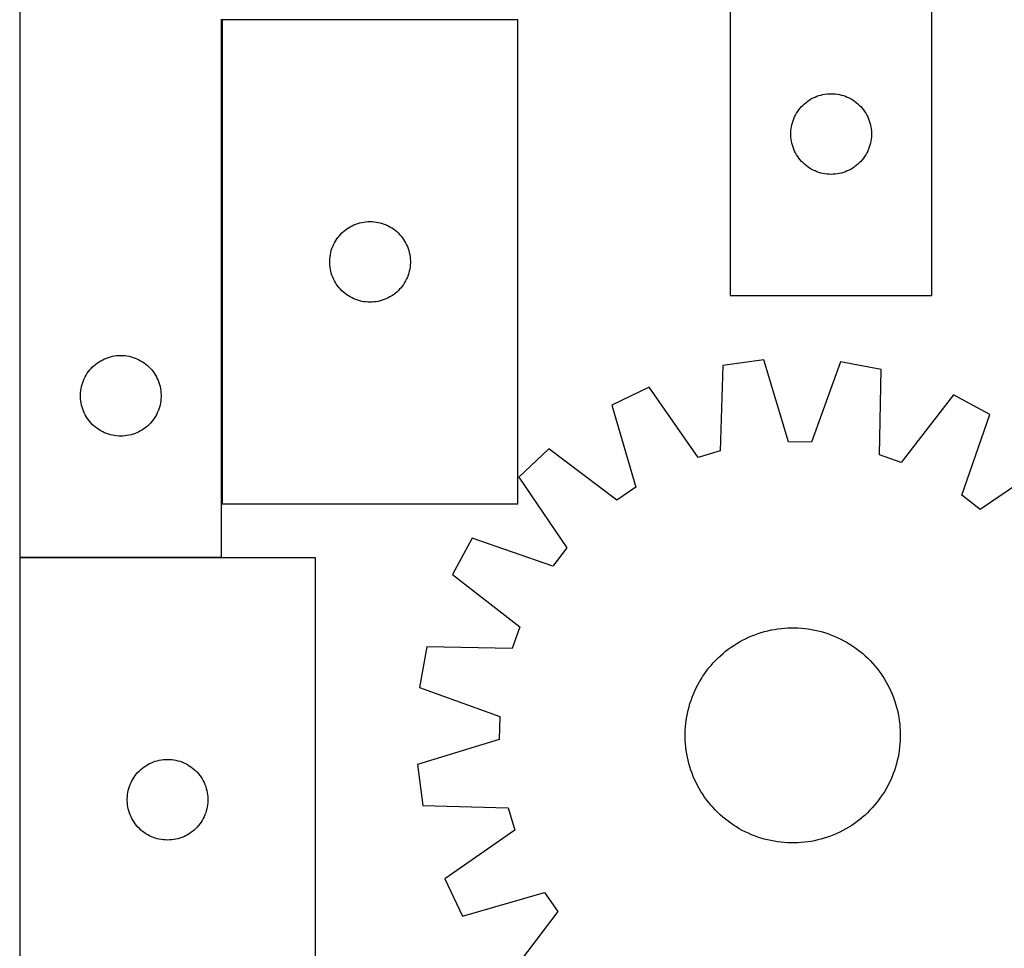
# Model space of a CAD drawing. Header units: millimetres. Extents: x 7 to 1493, y 7 to 2993.
# Tile 6 of 13: x 7 to 373, y 2426 to 2772. Entities that reach past the tile are written whole.
import ezdxf

# ---------------------------------------------------------------- set-up
doc = ezdxf.new("R2010")
doc.units = ezdxf.units.MM
doc.layers.add('COMMON', color=5, linetype='CONTINUOUS', true_color=0x0000ff)
doc.layers.add('CUT', color=7, linetype='CONTINUOUS', true_color=0x000000)

msp = doc.modelspace()

# ---------------------------------------------------------------- linework, layer by layer
at = {"layer": 'COMMON'}
for p, q in [((81.719638, 2771.606206), (81.719638, 2591.606206)), ((81.619638, 2571.706207), (6.619638, 2571.706207))]:
    msp.add_line(p, q, dxfattribs=at)
at = {"layer": 'CUT'}
for p, q in [((270.806396, 2969.144399), (270.806396, 2669.144399)), ((6.619638, 2871.806207), (6.619638, 2571.806207)), ((345.806396, 2669.144399), (345.806396, 2869.144399)), ((81.619638, 2571.806207), (81.619638, 2771.806207)), ((191.819639, 2771.606206), (81.819639, 2771.606206)), ((81.819639, 2771.606206), (81.819639, 2591.606206)), ((191.819639, 2591.606206), (191.819639, 2771.606206)), ((301.599989, 2742.561705), (302.299587, 2742.889152)), ((302.299587, 2742.889152), (303.015114, 2743.180151)), ((303.015114, 2743.180151), (303.744673, 2743.433929)), ((303.744673, 2743.433929), (304.486329, 2743.649815)), ((304.486329, 2743.649815), (305.238115, 2743.827234)), ((305.238115, 2743.827234), (305.998037, 2743.965717)), ((305.998037, 2743.965717), (306.764081, 2744.064897)), ((306.764081, 2744.064897), (307.534214, 2744.12451)), ((307.534214, 2744.12451), (308.306396, 2744.144399)), ((308.306396, 2744.144399), (309.078577, 2744.12451)), ((309.078577, 2744.12451), (309.848711, 2744.064897)), ((309.848711, 2744.064897), (310.614754, 2743.965717)), ((310.614754, 2743.965717), (311.374677, 2743.827234)), ((311.374677, 2743.827234), (312.126462, 2743.649815)), ((312.126462, 2743.649815), (312.868118, 2743.433929)), ((312.868118, 2743.433929), (313.597677, 2743.180151)), ((313.597677, 2743.180151), (314.313204, 2742.889152)), ((314.313204, 2742.889152), (315.012802, 2742.561705)), ((296.788189, 2738.753296), (297.298115, 2739.333499)), ((297.298115, 2739.333499), (297.837233, 2739.886682)), ((297.837233, 2739.886682), (298.404114, 2740.411378)), ((298.404114, 2740.411378), (298.997253, 2740.906196)), ((298.997253, 2740.906196), (299.615079, 2741.369824)), ((299.615079, 2741.369824), (300.255953, 2741.801032)), ((300.255953, 2741.801032), (300.918175, 2742.198677)), ((300.918175, 2742.198677), (301.599989, 2742.561705)), ((315.012802, 2742.561705), (315.694617, 2742.198677)), ((315.694617, 2742.198677), (316.356839, 2741.801032)), ((316.356839, 2741.801032), (316.997712, 2741.369824)), ((316.997712, 2741.369824), (317.615538, 2740.906196)), ((317.615538, 2740.906196), (318.208677, 2740.411378)), ((318.208677, 2740.411378), (318.775558, 2739.886682)), ((318.775558, 2739.886682), (319.314676, 2739.333499)), ((319.314676, 2739.333499), (319.824602, 2738.753296)), ((294.411536, 2734.795317), (294.720862, 2735.503115)), ((294.720862, 2735.503115), (295.066214, 2736.19405)), ((295.066214, 2736.19405), (295.446676, 2736.866291)), ((295.446676, 2736.866291), (295.86124, 2737.518055)), ((295.86124, 2737.518055), (296.308807, 2738.147613)), ((296.308807, 2738.147613), (296.788189, 2738.753296)), ((319.824602, 2738.753296), (320.303984, 2738.147613)), ((320.303984, 2738.147613), (320.751551, 2737.518055)), ((320.751551, 2737.518055), (321.166115, 2736.866291)), ((321.166115, 2736.866291), (321.546578, 2736.19405)), ((321.546578, 2736.19405), (321.89193, 2735.503115)), ((321.89193, 2735.503115), (322.201255, 2734.795317)), ((293.430555, 2731.070374), (293.549426, 2731.83361)), ((293.549426, 2731.83361), (293.70743, 2732.589715)), ((293.70743, 2732.589715), (293.904147, 2733.336683)), ((293.904147, 2733.336683), (294.139057, 2734.072534)), ((294.139057, 2734.072534), (294.411536, 2734.795317)), ((322.201255, 2734.795317), (322.473734, 2734.072534)), ((322.473734, 2734.072534), (322.708644, 2733.336683)), ((322.708644, 2733.336683), (322.905361, 2732.589715)), ((322.905361, 2732.589715), (323.063365, 2731.83361)), ((323.063365, 2731.83361), (323.182236, 2731.070374)), ((293.311369, 2729.530617), (293.351133, 2730.302031)), ((293.311369, 2728.75818), (293.311369, 2729.530617)), ((293.351133, 2727.986767), (293.311369, 2728.75818)), ((293.351133, 2730.302031), (293.430555, 2731.070374)), ((323.182236, 2731.070374), (323.261658, 2730.302031)), ((323.261658, 2730.302031), (323.301423, 2729.530617)), ((323.301423, 2728.75818), (323.261658, 2727.986767)), ((323.301423, 2729.530617), (323.301423, 2728.75818)), ((293.430555, 2727.218423), (293.351133, 2727.986767)), ((293.549426, 2726.455187), (293.430555, 2727.218423)), ((293.70743, 2725.699083), (293.549426, 2726.455187)), ((293.904147, 2724.952114), (293.70743, 2725.699083)), ((294.139057, 2724.216263), (293.904147, 2724.952114)), ((322.708644, 2724.952114), (322.473734, 2724.216263)), ((322.905361, 2725.699083), (322.708644, 2724.952114)), ((323.063365, 2726.455187), (322.905361, 2725.699083)), ((323.182236, 2727.218423), (323.063365, 2726.455187)), ((323.261658, 2727.986767), (323.182236, 2727.218423)), ((294.411536, 2723.49348), (294.139057, 2724.216263)), ((294.720862, 2722.785683), (294.411536, 2723.49348)), ((295.066214, 2722.094748), (294.720862, 2722.785683)), ((295.446676, 2721.422507), (295.066214, 2722.094748)), ((295.86124, 2720.770743), (295.446676, 2721.422507)), ((296.308807, 2720.141184), (295.86124, 2720.770743)), ((320.751551, 2720.770743), (320.303984, 2720.141184)), ((321.166115, 2721.422507), (320.751551, 2720.770743)), ((321.546578, 2722.094748), (321.166115, 2721.422507)), ((321.89193, 2722.785683), (321.546578, 2722.094748)), ((322.201255, 2723.49348), (321.89193, 2722.785683)), ((322.473734, 2724.216263), (322.201255, 2723.49348)), ((296.788189, 2719.535501), (296.308807, 2720.141184)), ((297.298115, 2718.955299), (296.788189, 2719.535501)), ((297.837233, 2718.402116), (297.298115, 2718.955299)), ((298.404114, 2717.87742), (297.837233, 2718.402116)), ((298.997253, 2717.382602), (298.404114, 2717.87742)), ((299.615079, 2716.918974), (298.997253, 2717.382602)), ((317.615538, 2717.382602), (316.997712, 2716.918974)), ((318.208677, 2717.87742), (317.615538, 2717.382602)), ((318.775558, 2718.402116), (318.208677, 2717.87742)), ((319.314676, 2718.955299), (318.775558, 2718.402116)), ((319.824602, 2719.535501), (319.314676, 2718.955299)), ((320.303984, 2720.141184), (319.824602, 2719.535501)), ((300.255953, 2716.487765), (299.615079, 2716.918974)), ((300.918175, 2716.09012), (300.255953, 2716.487765)), ((301.599989, 2715.727092), (300.918175, 2716.09012)), ((302.299587, 2715.399645), (301.599989, 2715.727092)), ((303.015114, 2715.108646), (302.299587, 2715.399645)), ((303.744673, 2714.854868), (303.015114, 2715.108646)), ((304.486329, 2714.638983), (303.744673, 2714.854868)), ((305.238115, 2714.461563), (304.486329, 2714.638983)), ((305.998037, 2714.32308), (305.238115, 2714.461563)), ((306.764081, 2714.223901), (305.998037, 2714.32308)), ((307.534214, 2714.164287), (306.764081, 2714.223901)), ((308.306396, 2714.144399), (307.534214, 2714.164287)), ((309.078577, 2714.164287), (308.306396, 2714.144399)), ((309.848711, 2714.223901), (309.078577, 2714.164287)), ((310.614754, 2714.32308), (309.848711, 2714.223901)), ((311.374677, 2714.461563), (310.614754, 2714.32308)), ((312.126462, 2714.638983), (311.374677, 2714.461563)), ((312.868118, 2714.854868), (312.126462, 2714.638983)), ((313.597677, 2715.108646), (312.868118, 2714.854868)), ((314.313204, 2715.399645), (313.597677, 2715.108646)), ((315.012802, 2715.727092), (314.313204, 2715.399645)), ((315.694617, 2716.09012), (315.012802, 2715.727092)), ((316.356839, 2716.487765), (315.694617, 2716.09012)), ((316.997712, 2716.918974), (316.356839, 2716.487765)), ((130.113232, 2695.023513), (130.812831, 2695.35096)), ((130.812831, 2695.35096), (131.528358, 2695.641959)), ((131.528358, 2695.641959), (132.257917, 2695.895737)), ((132.257917, 2695.895737), (132.999572, 2696.111622)), ((132.999572, 2696.111622), (133.751358, 2696.289042)), ((133.751358, 2696.289042), (134.51128, 2696.427525)), ((134.51128, 2696.427525), (135.277324, 2696.526704)), ((135.277324, 2696.526704), (136.047458, 2696.586318)), ((136.047458, 2696.586318), (136.819639, 2696.606206)), ((136.819639, 2696.606206), (137.59182, 2696.586318)), ((137.59182, 2696.586318), (138.361954, 2696.526704)), ((138.361954, 2696.526704), (139.127998, 2696.427525)), ((139.127998, 2696.427525), (139.88792, 2696.289042)), ((139.88792, 2696.289042), (140.639706, 2696.111622)), ((140.639706, 2696.111622), (141.381362, 2695.895737)), ((141.381362, 2695.895737), (142.11092, 2695.641959)), ((142.11092, 2695.641959), (142.826448, 2695.35096)), ((142.826448, 2695.35096), (143.526046, 2695.023513)), ((125.301432, 2691.215104), (125.811359, 2691.795306)), ((125.811359, 2691.795306), (126.350477, 2692.348489)), ((126.350477, 2692.348489), (126.917357, 2692.873185)), ((126.917357, 2692.873185), (127.510497, 2693.368003)), ((127.510497, 2693.368003), (128.128323, 2693.831631)), ((128.128323, 2693.831631), (128.769196, 2694.26284)), ((128.769196, 2694.26284), (129.431418, 2694.660485)), ((129.431418, 2694.660485), (130.113232, 2695.023513)), ((143.526046, 2695.023513), (144.20786, 2694.660485)), ((144.20786, 2694.660485), (144.870082, 2694.26284)), ((144.870082, 2694.26284), (145.510956, 2693.831631)), ((145.510956, 2693.831631), (146.128781, 2693.368003)), ((146.128781, 2693.368003), (146.721921, 2692.873185)), ((146.721921, 2692.873185), (147.288801, 2692.348489)), ((147.288801, 2692.348489), (147.82792, 2691.795306)), ((147.82792, 2691.795306), (148.337846, 2691.215104)), ((122.92478, 2687.257125), (123.234105, 2687.964922)), ((123.234105, 2687.964922), (123.579457, 2688.655857)), ((123.579457, 2688.655857), (123.95992, 2689.328098)), ((123.95992, 2689.328098), (124.374484, 2689.979862)), ((124.374484, 2689.979862), (124.82205, 2690.609421)), ((124.82205, 2690.609421), (125.301432, 2691.215104)), ((148.337846, 2691.215104), (148.817228, 2690.609421)), ((148.817228, 2690.609421), (149.264794, 2689.979862)), ((149.264794, 2689.979862), (149.679359, 2689.328098)), ((149.679359, 2689.328098), (150.059821, 2688.655857)), ((150.059821, 2688.655857), (150.405173, 2687.964922)), ((150.405173, 2687.964922), (150.714499, 2687.257125)), ((121.943799, 2683.532182), (122.06267, 2684.295418)), ((122.06267, 2684.295418), (122.220674, 2685.051522)), ((122.220674, 2685.051522), (122.417391, 2685.798491)), ((122.417391, 2685.798491), (122.652301, 2686.534342)), ((122.652301, 2686.534342), (122.92478, 2687.257125)), ((150.714499, 2687.257125), (150.986978, 2686.534342)), ((150.986978, 2686.534342), (151.221887, 2685.798491)), ((151.221887, 2685.798491), (151.418605, 2685.051522)), ((151.418605, 2685.051522), (151.576608, 2684.295418)), ((151.576608, 2684.295418), (151.695479, 2683.532182)), ((121.824612, 2681.992425), (121.864376, 2682.763838)), ((121.824612, 2681.219988), (121.824612, 2681.992425)), ((121.864376, 2680.448574), (121.824612, 2681.219988)), ((121.864376, 2682.763838), (121.943799, 2683.532182)), ((121.943799, 2679.680231), (121.864376, 2680.448574)), ((151.695479, 2683.532182), (151.774902, 2682.763838)), ((151.774902, 2680.448574), (151.695479, 2679.680231)), ((151.774902, 2682.763838), (151.814666, 2681.992425)), ((151.814666, 2681.219988), (151.774902, 2680.448574)), ((151.814666, 2681.992425), (151.814666, 2681.219988)), ((122.06267, 2678.916995), (121.943799, 2679.680231)), ((122.220674, 2678.16089), (122.06267, 2678.916995)), ((122.417391, 2677.413922), (122.220674, 2678.16089)), ((122.652301, 2676.678071), (122.417391, 2677.413922)), ((151.221887, 2677.413922), (150.986978, 2676.678071)), ((151.418605, 2678.16089), (151.221887, 2677.413922)), ((151.576608, 2678.916995), (151.418605, 2678.16089)), ((151.695479, 2679.680231), (151.576608, 2678.916995)), ((122.92478, 2675.955288), (122.652301, 2676.678071)), ((123.234105, 2675.24749), (122.92478, 2675.955288)), ((123.579457, 2674.556555), (123.234105, 2675.24749)), ((123.95992, 2673.884314), (123.579457, 2674.556555)), ((124.374484, 2673.23255), (123.95992, 2673.884314)), ((124.82205, 2672.602992), (124.374484, 2673.23255)), ((149.264794, 2673.23255), (148.817228, 2672.602992)), ((149.679359, 2673.884314), (149.264794, 2673.23255)), ((150.059821, 2674.556555), (149.679359, 2673.884314)), ((150.405173, 2675.24749), (150.059821, 2674.556555)), ((150.714499, 2675.955288), (150.405173, 2675.24749)), ((150.986978, 2676.678071), (150.714499, 2675.955288)), ((125.301432, 2671.997309), (124.82205, 2672.602992)), ((125.811359, 2671.417106), (125.301432, 2671.997309)), ((126.350477, 2670.863923), (125.811359, 2671.417106)), ((126.917357, 2670.339227), (126.350477, 2670.863923)), ((127.510497, 2669.844409), (126.917357, 2670.339227)), ((128.128323, 2669.380781), (127.510497, 2669.844409)), ((146.128781, 2669.844409), (145.510956, 2669.380781)), ((146.721921, 2670.339227), (146.128781, 2669.844409)), ((147.288801, 2670.863923), (146.721921, 2670.339227)), ((147.82792, 2671.417106), (147.288801, 2670.863923)), ((148.337846, 2671.997309), (147.82792, 2671.417106)), ((148.817228, 2672.602992), (148.337846, 2671.997309)), ((128.769196, 2668.949573), (128.128323, 2669.380781)), ((129.431418, 2668.551928), (128.769196, 2668.949573)), ((130.113232, 2668.1889), (129.431418, 2668.551928)), ((130.812831, 2667.861453), (130.113232, 2668.1889)), ((131.528358, 2667.570454), (130.812831, 2667.861453)), ((132.257917, 2667.316676), (131.528358, 2667.570454)), ((132.999572, 2667.10079), (132.257917, 2667.316676)), ((133.751358, 2666.923371), (132.999572, 2667.10079)), ((134.51128, 2666.784888), (133.751358, 2666.923371)), ((135.277324, 2666.685708), (134.51128, 2666.784888)), ((136.047458, 2666.626095), (135.277324, 2666.685708)), ((136.819639, 2666.606206), (136.047458, 2666.626095)), ((137.59182, 2666.626095), (136.819639, 2666.606206)), ((138.361954, 2666.685708), (137.59182, 2666.626095)), ((139.127998, 2666.784888), (138.361954, 2666.685708)), ((139.88792, 2666.923371), (139.127998, 2666.784888)), ((140.639706, 2667.10079), (139.88792, 2666.923371)), ((141.381362, 2667.316676), (140.639706, 2667.10079)), ((142.11092, 2667.570454), (141.381362, 2667.316676)), ((142.826448, 2667.861453), (142.11092, 2667.570454)), ((143.526046, 2668.1889), (142.826448, 2667.861453)), ((144.20786, 2668.551928), (143.526046, 2668.1889)), ((144.870082, 2668.949573), (144.20786, 2668.551928)), ((145.510956, 2669.380781), (144.870082, 2668.949573)), ((270.806396, 2669.144399), (345.806396, 2669.144399)), ((34.810496, 2643.568004), (35.428322, 2644.031632)), ((35.428322, 2644.031632), (36.069195, 2644.462841)), ((36.069195, 2644.462841), (36.731417, 2644.860486)), ((36.731417, 2644.860486), (37.413231, 2645.223514)), ((37.413231, 2645.223514), (38.11283, 2645.550961)), ((38.11283, 2645.550961), (38.828357, 2645.84196)), ((38.828357, 2645.84196), (39.557916, 2646.095738)), ((39.557916, 2646.095738), (40.299571, 2646.311623)), ((40.299571, 2646.311623), (41.051357, 2646.489043)), ((41.051357, 2646.489043), (41.811279, 2646.627526)), ((41.811279, 2646.627526), (42.577323, 2646.726705)), ((42.577323, 2646.726705), (43.347457, 2646.786319)), ((43.347457, 2646.786319), (44.119638, 2646.806207)), ((44.119638, 2646.806207), (44.891819, 2646.786319)), ((44.891819, 2646.786319), (45.661953, 2646.726705)), ((45.661953, 2646.726705), (46.427997, 2646.627526)), ((46.427997, 2646.627526), (47.187919, 2646.489043)), ((47.187919, 2646.489043), (47.939705, 2646.311623)), ((47.939705, 2646.311623), (48.681361, 2646.095738)), ((48.681361, 2646.095738), (49.410919, 2645.84196)), ((49.410919, 2645.84196), (50.126447, 2645.550961)), ((50.126447, 2645.550961), (50.826045, 2645.223514)), ((50.826045, 2645.223514), (51.507859, 2644.860486)), ((51.507859, 2644.860486), (52.170081, 2644.462841)), ((52.170081, 2644.462841), (52.810955, 2644.031632)), ((52.810955, 2644.031632), (53.42878, 2643.568004)), ((283.235239, 2645.122514), (267.983245, 2643.095888)), ((292.461262, 2614.727526), (283.235239, 2645.122514)), ((311.765185, 2644.409763), (301.032931, 2614.513384)), ((326.896956, 2641.624074), (311.765185, 2644.409763)), ((31.259919, 2639.528099), (31.674483, 2640.179863)), ((31.674483, 2640.179863), (32.122049, 2640.809422)), ((32.122049, 2640.809422), (32.601431, 2641.415105)), ((32.601431, 2641.415105), (33.111358, 2641.995307)), ((33.111358, 2641.995307), (33.650476, 2642.54849)), ((33.650476, 2642.54849), (34.217356, 2643.073186)), ((34.217356, 2643.073186), (34.810496, 2643.568004)), ((53.42878, 2643.568004), (54.02192, 2643.073186)), ((54.02192, 2643.073186), (54.5888, 2642.54849)), ((54.5888, 2642.54849), (55.127919, 2641.995307)), ((55.127919, 2641.995307), (55.637845, 2641.415105)), ((55.637845, 2641.415105), (56.117227, 2640.809422)), ((56.117227, 2640.809422), (56.564793, 2640.179863)), ((56.564793, 2640.179863), (56.979358, 2639.528099)), ((267.983245, 2643.095888), (267.014754, 2611.346293)), ((326.278857, 2609.865725), (326.896956, 2641.624074)), ((29.71739, 2635.998492), (29.9523, 2636.734343)), ((29.9523, 2636.734343), (30.224779, 2637.457126)), ((30.224779, 2637.457126), (30.534104, 2638.164923)), ((30.534104, 2638.164923), (30.879456, 2638.855858)), ((30.879456, 2638.855858), (31.259919, 2639.528099)), ((56.979358, 2639.528099), (57.35982, 2638.855858)), ((57.35982, 2638.855858), (57.705172, 2638.164923)), ((57.705172, 2638.164923), (58.014498, 2637.457126)), ((58.014498, 2637.457126), (58.286977, 2636.734343)), ((58.286977, 2636.734343), (58.521886, 2635.998492)), ((29.124611, 2632.192426), (29.164375, 2632.963839)), ((29.164375, 2632.963839), (29.243798, 2633.732183)), ((29.243798, 2633.732183), (29.362669, 2634.495419)), ((29.362669, 2634.495419), (29.520673, 2635.251523)), ((29.520673, 2635.251523), (29.71739, 2635.998492)), ((58.521886, 2635.998492), (58.718604, 2635.251523)), ((58.718604, 2635.251523), (58.876607, 2634.495419)), ((58.876607, 2634.495419), (58.995478, 2633.732183)), ((58.995478, 2633.732183), (59.074901, 2632.963839)), ((59.074901, 2632.963839), (59.114665, 2632.192426)), ((240.629402, 2634.957515), (226.750155, 2628.316954)), ((258.796439, 2608.901162), (240.629402, 2634.957515)), ((29.124611, 2631.419989), (29.124611, 2632.192426)), ((29.164375, 2630.648575), (29.124611, 2631.419989)), ((29.243798, 2629.880232), (29.164375, 2630.648575)), ((29.362669, 2629.116996), (29.243798, 2629.880232)), ((58.995478, 2629.880232), (58.876607, 2629.116996)), ((59.074901, 2630.648575), (58.995478, 2629.880232)), ((59.114665, 2631.419989), (59.074901, 2630.648575)), ((59.114665, 2632.192426), (59.114665, 2631.419989)), ((353.810295, 2632.12997), (334.364826, 2607.013272)), ((367.340638, 2624.804647), (353.810295, 2632.12997)), ((29.520673, 2628.360891), (29.362669, 2629.116996)), ((29.71739, 2627.613923), (29.520673, 2628.360891)), ((29.9523, 2626.878072), (29.71739, 2627.613923)), ((30.224779, 2626.155289), (29.9523, 2626.878072)), ((30.534104, 2625.447491), (30.224779, 2626.155289)), ((58.014498, 2626.155289), (57.705172, 2625.447491)), ((58.286977, 2626.878072), (58.014498, 2626.155289)), ((58.521886, 2627.613923), (58.286977, 2626.878072)), ((58.718604, 2628.360891), (58.521886, 2627.613923)), ((58.876607, 2629.116996), (58.718604, 2628.360891)), ((226.750155, 2628.316954), (235.64023, 2597.822015)), ((30.879456, 2624.756556), (30.534104, 2625.447491)), ((31.259919, 2624.084315), (30.879456, 2624.756556)), ((31.674483, 2623.432551), (31.259919, 2624.084315)), ((32.122049, 2622.802993), (31.674483, 2623.432551)), ((32.601431, 2622.19731), (32.122049, 2622.802993)), ((33.111358, 2621.617107), (32.601431, 2622.19731)), ((55.637845, 2622.19731), (55.127919, 2621.617107)), ((56.117227, 2622.802993), (55.637845, 2622.19731)), ((56.564793, 2623.432551), (56.117227, 2622.802993)), ((56.979358, 2624.084315), (56.564793, 2623.432551)), ((57.35982, 2624.756556), (56.979358, 2624.084315)), ((57.705172, 2625.447491), (57.35982, 2624.756556)), ((356.938922, 2594.791666), (367.340638, 2624.804647)), ((33.650476, 2621.063924), (33.111358, 2621.617107)), ((34.217356, 2620.539228), (33.650476, 2621.063924)), ((34.810496, 2620.04441), (34.217356, 2620.539228)), ((35.428322, 2619.580782), (34.810496, 2620.04441)), ((36.069195, 2619.149574), (35.428322, 2619.580782)), ((36.731417, 2618.751929), (36.069195, 2619.149574)), ((37.413231, 2618.388901), (36.731417, 2618.751929)), ((38.11283, 2618.061454), (37.413231, 2618.388901)), ((50.826045, 2618.388901), (50.126447, 2618.061454)), ((51.507859, 2618.751929), (50.826045, 2618.388901)), ((52.170081, 2619.149574), (51.507859, 2618.751929)), ((52.810955, 2619.580782), (52.170081, 2619.149574)), ((53.42878, 2620.04441), (52.810955, 2619.580782)), ((54.02192, 2620.539228), (53.42878, 2620.04441)), ((54.5888, 2621.063924), (54.02192, 2620.539228)), ((55.127919, 2621.617107), (54.5888, 2621.063924)), ((38.828357, 2617.770455), (38.11283, 2618.061454)), ((39.557916, 2617.516677), (38.828357, 2617.770455)), ((40.299571, 2617.300791), (39.557916, 2617.516677)), ((41.051357, 2617.123372), (40.299571, 2617.300791)), ((41.811279, 2616.984889), (41.051357, 2617.123372)), ((42.577323, 2616.885709), (41.811279, 2616.984889)), ((43.347457, 2616.826096), (42.577323, 2616.885709)), ((44.119638, 2616.806207), (43.347457, 2616.826096)), ((44.891819, 2616.826096), (44.119638, 2616.806207)), ((45.661953, 2616.885709), (44.891819, 2616.826096)), ((46.427997, 2616.984889), (45.661953, 2616.885709)), ((47.187919, 2617.123372), (46.427997, 2616.984889)), ((47.939705, 2617.300791), (47.187919, 2617.123372)), ((48.681361, 2617.516677), (47.939705, 2617.300791)), ((49.410919, 2617.770455), (48.681361, 2617.516677)), ((50.126447, 2618.061454), (49.410919, 2617.770455)), ((301.032931, 2614.513384), (292.461262, 2614.727526)), ((203.25, 2612.1241), (192.102098, 2601.519628)), ((228.579735, 2592.956959), (203.25, 2612.1241)), ((267.014754, 2611.346293), (258.796439, 2608.901162)), ((334.364826, 2607.013272), (326.278857, 2609.865725)), ((390.002905, 2607.458538), (363.747679, 2589.58012)), ((192.102098, 2601.519628), (209.980516, 2575.264401)), ((235.64023, 2597.822015), (228.579735, 2592.956959)), ((363.747679, 2589.58012), (356.938922, 2594.791666)), ((81.819639, 2591.606206), (191.819639, 2591.606206)), ((174.75599, 2578.857361), (167.430667, 2565.327017)), ((204.768971, 2568.455645), (174.75599, 2578.857361)), ((209.980516, 2575.264401), (204.768971, 2568.455645)), ((116.524839, 2571.606206), (6.524839, 2571.606206)), ((6.524839, 2571.606206), (6.524839, 2391.606206)), ((6.619638, 2571.806207), (81.619638, 2571.806207)), ((116.524839, 2391.606206), (116.524839, 2571.606206)), ((167.430667, 2565.327017), (192.547364, 2545.881548)), ((192.547364, 2545.881548), (189.694912, 2537.79558)), ((285.965913, 2544.719034), (287.200573, 2544.952747)), ((287.200573, 2544.952747), (288.441965, 2545.147563)), ((288.441965, 2545.147563), (289.688863, 2545.303291)), ((289.688863, 2545.303291), (290.940038, 2545.419775)), ((290.940038, 2545.419775), (292.194254, 2545.496902)), ((292.194254, 2545.496902), (293.450274, 2545.534594)), ((293.450274, 2545.534594), (294.706858, 2545.532816)), ((294.706858, 2545.532816), (295.962766, 2545.491568)), ((295.962766, 2545.491568), (297.216759, 2545.410891)), ((297.216759, 2545.410891), (298.467599, 2545.290865)), ((298.467599, 2545.290865), (299.714052, 2545.131609)), ((299.714052, 2545.131609), (300.954887, 2544.933279)), ((300.954887, 2544.933279), (302.18888, 2544.696072)), ((275.354818, 2540.915762), (276.475251, 2541.484654)), ((276.475251, 2541.484654), (277.612999, 2542.018072)), ((277.612999, 2542.018072), (278.766941, 2542.51549)), ((278.766941, 2542.51549), (279.935939, 2542.976416)), ((279.935939, 2542.976416), (281.118837, 2543.400395)), ((281.118837, 2543.400395), (282.314469, 2543.787009)), ((282.314469, 2543.787009), (283.521655, 2544.135877)), ((283.521655, 2544.135877), (284.739204, 2544.446654)), ((284.739204, 2544.446654), (285.965913, 2544.719034)), ((302.18888, 2544.696072), (303.414814, 2544.420221)), ((303.414814, 2544.420221), (304.631478, 2544.105998)), ((304.631478, 2544.105998), (305.837671, 2543.753715)), ((305.837671, 2543.753715), (307.032204, 2543.363717)), ((307.032204, 2543.363717), (308.213898, 2542.936391)), ((308.213898, 2542.936391), (309.381585, 2542.472158)), ((309.381585, 2542.472158), (310.534115, 2541.971476)), ((310.534115, 2541.971476), (311.670349, 2541.434839)), ((311.670349, 2541.434839), (312.789166, 2540.862777)), ((157.936563, 2538.413678), (155.150874, 2523.281908)), ((189.694912, 2537.79558), (157.936563, 2538.413678)), ((270.050447, 2537.560027), (271.06809, 2538.29719)), ((271.06809, 2538.29719), (272.108386, 2539.002024)), ((272.108386, 2539.002024), (273.170308, 2539.673834)), ((273.170308, 2539.673834), (274.252809, 2540.311956)), ((274.252809, 2540.311956), (275.354818, 2540.915762)), ((312.789166, 2540.862777), (313.889462, 2540.255855)), ((313.889462, 2540.255855), (314.970152, 2539.61467)), ((314.970152, 2539.61467), (316.030168, 2538.939857)), ((316.030168, 2538.939857), (317.068464, 2538.232081)), ((317.068464, 2538.232081), (318.084017, 2537.492041)), ((265.336334, 2533.415821), (266.226131, 2534.303102)), ((266.226131, 2534.303102), (267.143358, 2535.161997)), ((267.143358, 2535.161997), (268.087112, 2535.991657)), ((268.087112, 2535.991657), (269.056461, 2536.791263)), ((269.056461, 2536.791263), (270.050447, 2537.560027)), ((318.084017, 2537.492041), (319.075823, 2536.720466)), ((319.075823, 2536.720466), (320.042904, 2535.918119)), ((320.042904, 2535.918119), (320.984306, 2535.085791)), ((320.984306, 2535.085791), (321.899098, 2534.224303)), ((321.899098, 2534.224303), (322.78638, 2533.334506)), ((262.068596, 2529.600739), (262.840171, 2530.592546)), ((262.840171, 2530.592546), (263.642518, 2531.559627)), ((263.642518, 2531.559627), (264.474846, 2532.501028)), ((264.474846, 2532.501028), (265.336334, 2533.415821)), ((322.78638, 2533.334506), (323.645275, 2532.417278)), ((323.645275, 2532.417278), (324.474934, 2531.473524)), ((324.474934, 2531.473524), (325.274541, 2530.504176)), ((325.274541, 2530.504176), (326.043305, 2529.51019)), ((259.945966, 2526.486874), (260.62078, 2527.54689)), ((260.62078, 2527.54689), (261.328556, 2528.585187)), ((261.328556, 2528.585187), (262.068596, 2529.600739)), ((326.043305, 2529.51019), (326.780467, 2528.492546)), ((326.780467, 2528.492546), (327.485302, 2527.45225)), ((327.485302, 2527.45225), (328.157111, 2526.390328)), ((155.150874, 2523.281908), (185.047253, 2512.549654)), ((257.589161, 2522.050837), (258.125798, 2523.187071)), ((258.125798, 2523.187071), (258.69786, 2524.305889)), ((258.69786, 2524.305889), (259.304782, 2525.406185)), ((259.304782, 2525.406185), (259.945966, 2526.486874)), ((328.157111, 2526.390328), (328.795234, 2525.307828)), ((328.795234, 2525.307828), (329.399039, 2524.205818)), ((329.399039, 2524.205818), (329.967932, 2523.085386)), ((329.967932, 2523.085386), (330.50135, 2521.947638)), ((256.19692, 2518.548927), (256.624246, 2519.73062)), ((256.624246, 2519.73062), (257.088479, 2520.898308)), ((257.088479, 2520.898308), (257.589161, 2522.050837)), ((330.50135, 2521.947638), (330.998767, 2520.793695)), ((330.998767, 2520.793695), (331.459693, 2519.624698)), ((331.459693, 2519.624698), (331.883672, 2518.4418)), ((255.140416, 2514.931536), (255.454638, 2516.1482)), ((255.454638, 2516.1482), (255.806922, 2517.354394)), ((255.806922, 2517.354394), (256.19692, 2518.548927)), ((331.883672, 2518.4418), (332.270287, 2517.246168)), ((332.270287, 2517.246168), (332.619155, 2516.038982)), ((332.619155, 2516.038982), (332.929932, 2514.821433)), ((185.047253, 2512.549654), (184.833111, 2503.977985)), ((254.429028, 2511.230774), (254.627357, 2512.47161)), ((254.627357, 2512.47161), (254.864565, 2513.705603)), ((254.864565, 2513.705603), (255.140416, 2514.931536)), ((332.929932, 2514.821433), (333.202311, 2513.594724)), ((333.202311, 2513.594724), (333.436025, 2512.360064)), ((333.436025, 2512.360064), (333.630841, 2511.118672)), ((254.069069, 2507.479489), (254.149746, 2508.733482)), ((254.149746, 2508.733482), (254.269771, 2509.984322)), ((254.269771, 2509.984322), (254.429028, 2511.230774)), ((333.630841, 2511.118672), (333.786568, 2509.871774)), ((333.786568, 2509.871774), (333.903053, 2508.620599)), ((333.903053, 2508.620599), (333.980179, 2507.366383)), ((254.026043, 2504.966996), (254.027821, 2506.223581)), ((254.063735, 2503.710976), (254.026043, 2504.966996)), ((254.027821, 2506.223581), (254.069069, 2507.479489)), ((334.016093, 2504.853779), (333.974845, 2503.59787)), ((333.980179, 2507.366383), (334.017872, 2506.110363)), ((334.017872, 2506.110363), (334.016093, 2504.853779)), ((184.833111, 2503.977985), (154.438123, 2494.751962)), ((254.140862, 2502.45676), (254.063735, 2503.710976)), ((254.257346, 2501.205586), (254.140862, 2502.45676)), ((254.413073, 2499.958687), (254.257346, 2501.205586)), ((333.774143, 2501.093038), (333.614887, 2499.846585)), ((333.894169, 2502.343878), (333.774143, 2501.093038)), ((333.974845, 2503.59787), (333.894169, 2502.343878)), ((254.60789, 2498.717295), (254.413073, 2499.958687)), ((254.841603, 2497.482635), (254.60789, 2498.717295)), ((255.113983, 2496.255926), (254.841603, 2497.482635)), ((333.179349, 2497.371756), (332.903498, 2496.145823)), ((333.416557, 2498.60575), (333.179349, 2497.371756)), ((333.614887, 2499.846585), (333.416557, 2498.60575)), ((52.215697, 2493.368003), (52.833523, 2493.831631)), ((52.833523, 2493.831631), (53.474396, 2494.26284)), ((53.474396, 2494.26284), (54.136618, 2494.660485)), ((54.136618, 2494.660485), (54.818432, 2495.023513)), ((54.818432, 2495.023513), (55.518031, 2495.35096)), ((55.518031, 2495.35096), (56.233558, 2495.641959)), ((56.233558, 2495.641959), (56.963117, 2495.895737)), ((56.963117, 2495.895737), (57.704773, 2496.111622)), ((57.704773, 2496.111622), (58.456558, 2496.289042)), ((58.456558, 2496.289042), (59.216481, 2496.427525)), ((59.216481, 2496.427525), (59.982524, 2496.526704)), ((59.982524, 2496.526704), (60.752658, 2496.586318)), ((60.752658, 2496.586318), (61.524839, 2496.606206)), ((61.524839, 2496.606206), (62.297021, 2496.586318)), ((62.297021, 2496.586318), (63.067154, 2496.526704)), ((63.067154, 2496.526704), (63.833198, 2496.427525)), ((63.833198, 2496.427525), (64.59312, 2496.289042)), ((64.59312, 2496.289042), (65.344906, 2496.111622)), ((65.344906, 2496.111622), (66.086562, 2495.895737)), ((66.086562, 2495.895737), (66.816121, 2495.641959)), ((66.816121, 2495.641959), (67.531648, 2495.35096)), ((67.531648, 2495.35096), (68.231246, 2495.023513)), ((68.231246, 2495.023513), (68.91306, 2494.660485)), ((68.91306, 2494.660485), (69.575282, 2494.26284)), ((69.575282, 2494.26284), (70.216156, 2493.831631)), ((70.216156, 2493.831631), (70.833982, 2493.368003)), ((154.438123, 2494.751962), (156.464749, 2479.499968)), ((255.42476, 2495.038377), (255.113983, 2496.255926)), ((255.773628, 2493.831191), (255.42476, 2495.038377)), ((256.160242, 2492.635559), (255.773628, 2493.831191)), ((332.236992, 2493.722965), (331.846995, 2492.528432)), ((332.589276, 2494.929159), (332.236992, 2493.722965)), ((332.903498, 2496.145823), (332.589276, 2494.929159)), ((49.079684, 2489.979862), (49.527251, 2490.609421)), ((49.527251, 2490.609421), (50.006633, 2491.215104)), ((50.006633, 2491.215104), (50.516559, 2491.795306)), ((50.516559, 2491.795306), (51.055677, 2492.348489)), ((51.055677, 2492.348489), (51.622558, 2492.873185)), ((51.622558, 2492.873185), (52.215697, 2493.368003)), ((70.833982, 2493.368003), (71.427121, 2492.873185)), ((71.427121, 2492.873185), (71.994002, 2492.348489)), ((71.994002, 2492.348489), (72.53312, 2491.795306)), ((72.53312, 2491.795306), (73.043046, 2491.215104)), ((73.043046, 2491.215104), (73.522428, 2490.609421)), ((73.522428, 2490.609421), (73.969995, 2489.979862)), ((256.584221, 2491.452661), (256.160242, 2492.635559)), ((257.045147, 2490.283664), (256.584221, 2491.452661)), ((257.542564, 2489.129722), (257.045147, 2490.283664)), ((330.955435, 2490.179051), (330.454753, 2489.026522)), ((331.419669, 2491.346739), (330.955435, 2490.179051)), ((331.846995, 2492.528432), (331.419669, 2491.346739)), ((47.122591, 2485.798491), (47.357501, 2486.534342)), ((47.357501, 2486.534342), (47.62998, 2487.257125)), ((47.62998, 2487.257125), (47.939305, 2487.964922)), ((47.939305, 2487.964922), (48.284657, 2488.655857)), ((48.284657, 2488.655857), (48.66512, 2489.328098)), ((48.66512, 2489.328098), (49.079684, 2489.979862)), ((73.969995, 2489.979862), (74.384559, 2489.328098)), ((74.384559, 2489.328098), (74.765021, 2488.655857)), ((74.765021, 2488.655857), (75.110373, 2487.964922)), ((75.110373, 2487.964922), (75.419699, 2487.257125)), ((75.419699, 2487.257125), (75.692178, 2486.534342)), ((75.692178, 2486.534342), (75.927087, 2485.798491)), ((258.075983, 2487.991973), (257.542564, 2489.129722)), ((258.644875, 2486.871541), (258.075983, 2487.991973)), ((259.248681, 2485.769531), (258.644875, 2486.871541)), ((329.346055, 2486.771471), (328.739132, 2485.671174)), ((329.918117, 2487.890288), (329.346055, 2486.771471)), ((330.454753, 2489.026522), (329.918117, 2487.890288)), ((46.529812, 2481.992425), (46.569576, 2482.763838)), ((46.569576, 2482.763838), (46.648999, 2483.532182)), ((46.648999, 2483.532182), (46.76787, 2484.295418)), ((46.76787, 2484.295418), (46.925874, 2485.051522)), ((46.925874, 2485.051522), (47.122591, 2485.798491)), ((75.927087, 2485.798491), (76.123805, 2485.051522)), ((76.123805, 2485.051522), (76.281809, 2484.295418)), ((76.281809, 2484.295418), (76.400679, 2483.532182)), ((76.400679, 2483.532182), (76.480102, 2482.763838)), ((76.480102, 2482.763838), (76.519866, 2481.992425)), ((259.886803, 2484.687031), (259.248681, 2485.769531)), ((260.558613, 2483.625109), (259.886803, 2484.687031)), ((261.263447, 2482.584813), (260.558613, 2483.625109)), ((327.423135, 2483.530469), (326.715359, 2482.492172)), ((328.097948, 2484.590485), (327.423135, 2483.530469)), ((328.739132, 2485.671174), (328.097948, 2484.590485)), ((46.529812, 2481.219988), (46.529812, 2481.992425)), ((46.569576, 2480.448574), (46.529812, 2481.219988)), ((46.648999, 2479.680231), (46.569576, 2480.448574)), ((46.76787, 2478.916995), (46.648999, 2479.680231)), ((76.400679, 2479.680231), (76.281809, 2478.916995)), ((76.480102, 2480.448574), (76.400679, 2479.680231)), ((76.519866, 2481.219988), (76.480102, 2480.448574)), ((76.519866, 2481.992425), (76.519866, 2481.219988)), ((156.464749, 2479.499968), (188.214344, 2478.531477)), ((262.00061, 2481.567169), (261.263447, 2482.584813)), ((262.769373, 2480.573183), (262.00061, 2481.567169)), ((263.56898, 2479.603835), (262.769373, 2480.573183)), ((264.39864, 2478.660081), (263.56898, 2479.603835)), ((324.401396, 2479.517733), (323.569068, 2478.576331)), ((325.203744, 2480.484814), (324.401396, 2479.517733)), ((325.975318, 2481.47662), (325.203744, 2480.484814)), ((326.715359, 2482.492172), (325.975318, 2481.47662)), ((46.925874, 2478.16089), (46.76787, 2478.916995)), ((47.122591, 2477.413922), (46.925874, 2478.16089)), ((47.357501, 2476.678071), (47.122591, 2477.413922)), ((47.62998, 2475.955288), (47.357501, 2476.678071)), ((47.939305, 2475.24749), (47.62998, 2475.955288)), ((75.419699, 2475.955288), (75.110373, 2475.24749)), ((75.692178, 2476.678071), (75.419699, 2475.955288)), ((75.927087, 2477.413922), (75.692178, 2476.678071)), ((76.123805, 2478.16089), (75.927087, 2477.413922)), ((76.281809, 2478.916995), (76.123805, 2478.16089)), ((188.214344, 2478.531477), (190.659474, 2470.313161)), ((265.257534, 2477.742853), (264.39864, 2478.660081)), ((266.144816, 2476.853056), (265.257534, 2477.742853)), ((267.059609, 2475.991569), (266.144816, 2476.853056)), ((268.00101, 2475.159241), (267.059609, 2475.991569)), ((320.900556, 2475.915362), (319.956802, 2475.085702)), ((321.817784, 2476.774257), (320.900556, 2475.915362)), ((322.707581, 2477.661538), (321.817784, 2476.774257)), ((323.569068, 2478.576331), (322.707581, 2477.661538)), ((48.284657, 2474.556555), (47.939305, 2475.24749)), ((48.66512, 2473.884314), (48.284657, 2474.556555)), ((49.079684, 2473.23255), (48.66512, 2473.884314)), ((49.527251, 2472.602992), (49.079684, 2473.23255)), ((50.006633, 2471.997309), (49.527251, 2472.602992)), ((50.516559, 2471.417106), (50.006633, 2471.997309)), ((73.043046, 2471.997309), (72.53312, 2471.417106)), ((73.522428, 2472.602992), (73.043046, 2471.997309)), ((73.969995, 2473.23255), (73.522428, 2472.602992)), ((74.384559, 2473.884314), (73.969995, 2473.23255)), ((74.765021, 2474.556555), (74.384559, 2473.884314)), ((75.110373, 2475.24749), (74.765021, 2474.556555)), ((268.968091, 2474.356893), (268.00101, 2475.159241)), ((269.959897, 2473.585319), (268.968091, 2474.356893)), ((270.97545, 2472.845278), (269.959897, 2473.585319)), ((272.013746, 2472.137502), (270.97545, 2472.845278)), ((273.073763, 2471.462689), (272.013746, 2472.137502)), ((315.935528, 2472.075335), (314.873606, 2471.403525)), ((316.975824, 2472.780169), (315.935528, 2472.075335)), ((317.993467, 2473.517332), (316.975824, 2472.780169)), ((318.987454, 2474.286096), (317.993467, 2473.517332)), ((319.956802, 2475.085702), (318.987454, 2474.286096)), ((51.055677, 2470.863923), (50.516559, 2471.417106)), ((51.622558, 2470.339227), (51.055677, 2470.863923)), ((52.215697, 2469.844409), (51.622558, 2470.339227)), ((52.833523, 2469.380781), (52.215697, 2469.844409)), ((53.474396, 2468.949573), (52.833523, 2469.380781)), ((54.136618, 2468.551928), (53.474396, 2468.949573)), ((54.818432, 2468.1889), (54.136618, 2468.551928)), ((55.518031, 2467.861453), (54.818432, 2468.1889)), ((68.231246, 2468.1889), (67.531648, 2467.861453)), ((68.91306, 2468.551928), (68.231246, 2468.1889)), ((69.575282, 2468.949573), (68.91306, 2468.551928)), ((70.216156, 2469.380781), (69.575282, 2468.949573)), ((70.833982, 2469.844409), (70.216156, 2469.380781)), ((71.427121, 2470.339227), (70.833982, 2469.844409)), ((71.994002, 2470.863923), (71.427121, 2470.339227)), ((72.53312, 2471.417106), (71.994002, 2470.863923)), ((190.659474, 2470.313161), (164.603121, 2452.146125)), ((274.154452, 2470.821505), (273.073763, 2471.462689)), ((275.254748, 2470.214582), (274.154452, 2470.821505)), ((276.373565, 2469.64252), (275.254748, 2470.214582)), ((277.509799, 2469.105883), (276.373565, 2469.64252)), ((278.662329, 2468.605201), (277.509799, 2469.105883)), ((279.830017, 2468.140968), (278.662329, 2468.605201)), ((281.01171, 2467.713642), (279.830017, 2468.140968)), ((308.107976, 2468.100944), (306.925077, 2467.676964)), ((309.276973, 2468.561869), (308.107976, 2468.100944)), ((310.430915, 2469.059287), (309.276973, 2468.561869)), ((311.568664, 2469.592705), (310.430915, 2469.059287)), ((312.689096, 2470.161598), (311.568664, 2469.592705)), ((313.791106, 2470.765403), (312.689096, 2470.161598)), ((314.873606, 2471.403525), (313.791106, 2470.765403)), ((56.233558, 2467.570454), (55.518031, 2467.861453)), ((56.963117, 2467.316676), (56.233558, 2467.570454)), ((57.704773, 2467.10079), (56.963117, 2467.316676)), ((58.456558, 2466.923371), (57.704773, 2467.10079)), ((59.216481, 2466.784888), (58.456558, 2466.923371)), ((59.982524, 2466.685708), (59.216481, 2466.784888)), ((60.752658, 2466.626095), (59.982524, 2466.685708)), ((61.524839, 2466.606206), (60.752658, 2466.626095)), ((62.297021, 2466.626095), (61.524839, 2466.606206)), ((63.067154, 2466.685708), (62.297021, 2466.626095)), ((63.833198, 2466.784888), (63.067154, 2466.685708)), ((64.59312, 2466.923371), (63.833198, 2466.784888)), ((65.344906, 2467.10079), (64.59312, 2466.923371)), ((66.086562, 2467.316676), (65.344906, 2467.10079)), ((66.816121, 2467.570454), (66.086562, 2467.316676)), ((67.531648, 2467.861453), (66.816121, 2467.570454)), ((282.206243, 2467.323645), (281.01171, 2467.713642)), ((283.412436, 2466.971361), (282.206243, 2467.323645)), ((284.6291, 2466.657138), (283.412436, 2466.971361)), ((285.855034, 2466.381287), (284.6291, 2466.657138)), ((287.089027, 2466.14408), (285.855034, 2466.381287)), ((288.329862, 2465.94575), (287.089027, 2466.14408)), ((289.576315, 2465.786494), (288.329862, 2465.94575)), ((290.827155, 2465.666468), (289.576315, 2465.786494)), ((292.081148, 2465.585792), (290.827155, 2465.666468)), ((293.337056, 2465.544544), (292.081148, 2465.585792)), ((294.59364, 2465.542765), (293.337056, 2465.544544)), ((295.84966, 2465.580458), (294.59364, 2465.542765)), ((297.103876, 2465.657584), (295.84966, 2465.580458)), ((298.355051, 2465.774069), (297.103876, 2465.657584)), ((299.60195, 2465.929796), (298.355051, 2465.774069)), ((300.843341, 2466.124612), (299.60195, 2465.929796)), ((302.078001, 2466.358325), (300.843341, 2466.124612)), ((303.304711, 2466.630705), (302.078001, 2466.358325)), ((304.522259, 2466.941482), (303.304711, 2466.630705)), ((305.729445, 2467.29035), (304.522259, 2466.941482)), ((306.925077, 2467.676964), (305.729445, 2467.29035)), ((164.603121, 2452.146125), (171.243683, 2438.266878)), ((171.243683, 2438.266878), (201.738622, 2447.156953)), ((201.738622, 2447.156953), (206.603678, 2440.096457)), ((206.603678, 2440.096457), (187.436537, 2414.766723))]:
    msp.add_line(p, q, dxfattribs=at)

doc.saveas('drawing.dxf')
